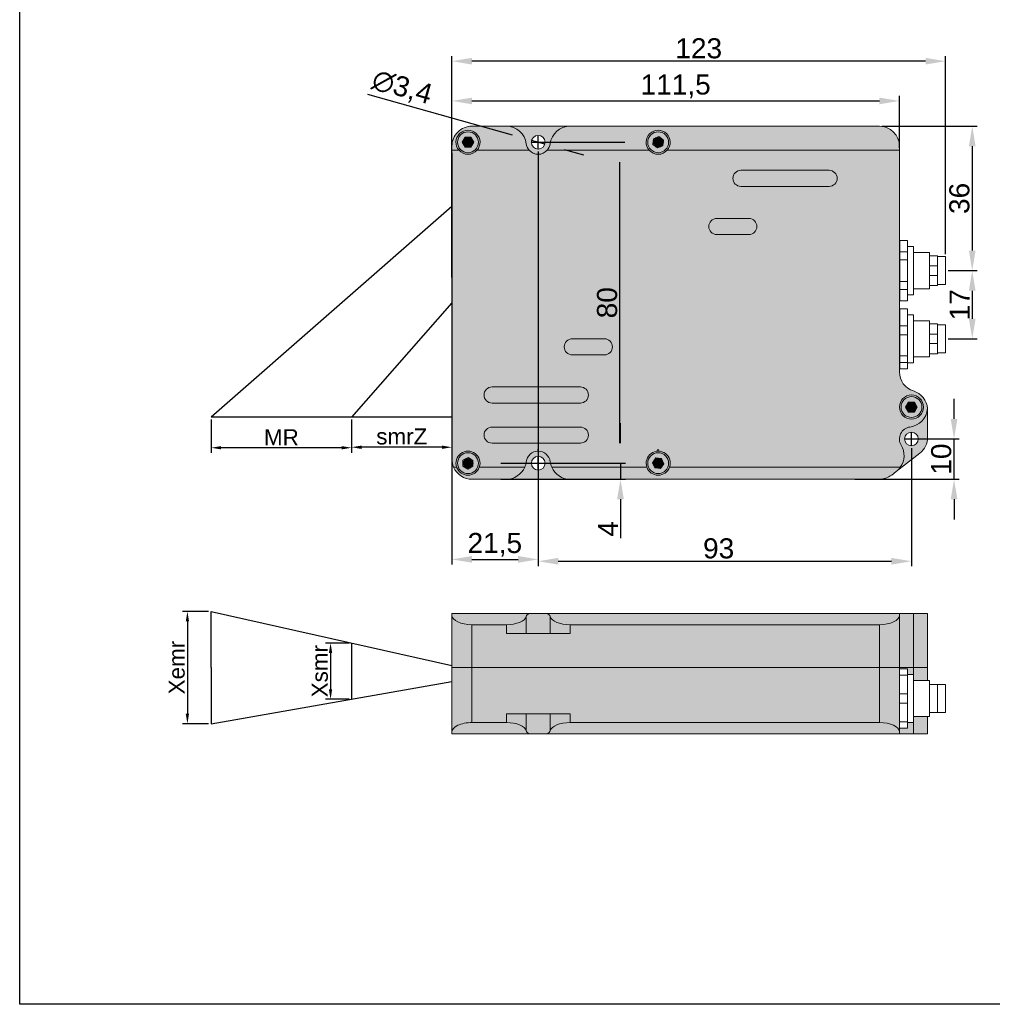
# Model space of a CAD drawing. Header units: millimetres. Extents: x 1690 to 10670, y 1931 to 4673.
# Tile 6 of 48: x 1884 to 2126, y 4285 to 4530. Entities that reach past the tile are written whole.
import ezdxf

# ---------------------------------------------------------------- set-up
doc = ezdxf.new("R2010")
doc.units = ezdxf.units.MM
doc.styles.get("Standard").update_dxf_attribs({"font": 'arial.ttf'})
doc.dimstyles.new('ISO-25', dxfattribs={"dimtxt": 2.5, "dimasz": 2.5, "dimexe": 1.25, "dimexo": 0.625, "dimtad": 1, "dimdec": 0, "dimtxsty": 'Standard', "dimcen": 2.5, "dimadec": 0, "dimazin": 0, "dimtfac": 1, "dimtdec": 0, "dimtmove": 0, "dimatfit": 3, "dimfxl": 0, "dimarcsym": 0})

# ---------------------------------------------------------------- blocks, each defined once
blk = doc.blocks.new('*D82')
at = {"color": 0, "lineweight": -2, "transparency": 16777216}
for p, q in [((1991.76, 4498.41), (1991.76, 4511.33)), ((2103.27, 4498.41), (2103.27, 4511.33)), ((1996.76, 4510.08), (2098.27, 4510.08))]:
    blk.add_line(p, q, dxfattribs=at)
at = {"color": 0, "transparency": 16777216}
for points in [[(1996.76, 4510.92), (1996.76, 4509.25), (1991.76, 4510.08)], [(2098.27, 4510.92), (2098.27, 4509.25), (2103.27, 4510.08)]]:
    blk.add_solid(points, dxfattribs=at)
at = {"layer": 'Defpoints', "color": 0, "transparency": 16777216}
for p in [(2103.27, 4510.08), (1991.76, 4497.79), (2103.27, 4497.79)]:
    blk.add_point(p, dxfattribs=at)
at = {"color": 0, "transparency": 16777216, "insert": (2047.51, 4513.71), "char_height": 5, "attachment_point": 5}
blk.add_mtext('111,5', dxfattribs=at)
blk = doc.blocks.new('*D83')
at = {"color": 0, "lineweight": -2, "transparency": 16777216}
for p, q in [((1991.76, 4497.16), (1991.76, 4394.56)), ((2013.26, 4497.5), (2013.26, 4394.56)), ((1996.76, 4395.81), (2008.26, 4395.81))]:
    blk.add_line(p, q, dxfattribs=at)
at = {"color": 0, "transparency": 16777216}
for points in [[(1996.76, 4396.65), (1996.76, 4394.98), (1991.76, 4395.81)], [(2008.26, 4396.65), (2008.26, 4394.98), (2013.26, 4395.81)]]:
    blk.add_solid(points, dxfattribs=at)
at = {"layer": 'Defpoints', "color": 0, "transparency": 16777216}
for p in [(1991.76, 4497.79), (2013.26, 4498.12), (2013.26, 4395.81)]:
    blk.add_point(p, dxfattribs=at)
at = {"color": 0, "transparency": 16777216, "insert": (2002.45, 4399.44), "char_height": 5, "attachment_point": 5}
blk.add_mtext('21,5', dxfattribs=at)
blk = doc.blocks.new('*D84')
at = {"color": 0, "lineweight": -2, "transparency": 16777216}
for p, q in [((2012.22, 4499.79), (2034.87, 4499.79)), ((2033.62, 4424.79), (2033.62, 4494.79)), ((2012.22, 4419.79), (2034.87, 4419.79))]:
    blk.add_line(p, q, dxfattribs=at)
at = {"color": 0, "transparency": 16777216}
for points in [[(2032.79, 4494.79), (2034.45, 4494.79), (2033.62, 4499.79)], [(2032.79, 4424.79), (2034.45, 4424.79), (2033.62, 4419.79)]]:
    blk.add_solid(points, dxfattribs=at)
at = {"layer": 'Defpoints', "color": 0, "transparency": 16777216}
for p in [(2011.59, 4499.79), (2033.62, 4499.79), (2011.59, 4419.79)]:
    blk.add_point(p, dxfattribs=at)
at = {"color": 0, "transparency": 16777216, "insert": (2030.44, 4459.79), "char_height": 5, "attachment_point": 5, "rotation": 90}
blk.add_mtext('80', dxfattribs=at)
blk = doc.blocks.new('*D85')
at = {"color": 0, "lineweight": -2, "transparency": 16777216}
for p, q in [((2033.76, 4424.79), (2033.76, 4429.79)), ((2003.91, 4419.79), (2035.01, 4419.79)), ((2033.76, 4419.79), (2033.76, 4415.79)), ((2003.91, 4415.79), (2035.01, 4415.79)), ((2033.76, 4410.79), (2033.76, 4401.08))]:
    blk.add_line(p, q, dxfattribs=at)
at = {"color": 0, "transparency": 16777216}
for points in [[(2032.92, 4424.79), (2034.59, 4424.79), (2033.76, 4419.79)], [(2032.92, 4410.79), (2034.59, 4410.79), (2033.76, 4415.79)]]:
    blk.add_solid(points, dxfattribs=at)
at = {"layer": 'Defpoints', "color": 0, "transparency": 16777216}
for p in [(2003.29, 4419.79), (2003.29, 4415.79), (2033.76, 4415.79)]:
    blk.add_point(p, dxfattribs=at)
at = {"color": 0, "transparency": 16777216, "insert": (2030.63, 4403.43), "char_height": 5, "attachment_point": 5, "rotation": 90}
blk.add_mtext('4', dxfattribs=at)
blk = doc.blocks.new('*D86')
at = {"color": 0, "lineweight": -2, "transparency": 16777216}
for p, q in [((2106.27, 4423.51), (2106.27, 4394.1)), ((2013.26, 4417.49), (2013.26, 4394.1)), ((2018.26, 4395.35), (2101.27, 4395.35))]:
    blk.add_line(p, q, dxfattribs=at)
at = {"color": 0, "transparency": 16777216}
for points in [[(2018.26, 4396.18), (2018.26, 4394.51), (2013.26, 4395.35)], [(2101.27, 4396.18), (2101.27, 4394.51), (2106.27, 4395.35)]]:
    blk.add_solid(points, dxfattribs=at)
at = {"layer": 'Defpoints', "color": 0, "transparency": 16777216}
for p in [(2106.27, 4424.13), (2013.26, 4418.12), (2106.27, 4395.35)]:
    blk.add_point(p, dxfattribs=at)
at = {"color": 0, "transparency": 16777216, "insert": (2058.22, 4398.53), "char_height": 5, "attachment_point": 5}
blk.add_mtext('93', dxfattribs=at)
blk = doc.blocks.new('*D87')
at = {"color": 0, "lineweight": -2, "transparency": 16777216}
for p, q in [((2116.88, 4430.83), (2116.88, 4435.83)), ((2107.93, 4425.83), (2118.13, 4425.83)), ((2116.88, 4415.79), (2116.88, 4425.83)), ((2092.17, 4415.79), (2118.13, 4415.79)), ((2116.88, 4410.79), (2116.88, 4405.79))]:
    blk.add_line(p, q, dxfattribs=at)
at = {"color": 0, "transparency": 16777216}
for points in [[(2116.05, 4430.83), (2117.72, 4430.83), (2116.88, 4425.83)], [(2116.05, 4410.79), (2117.72, 4410.79), (2116.88, 4415.79)]]:
    blk.add_solid(points, dxfattribs=at)
at = {"layer": 'Defpoints', "color": 0, "transparency": 16777216}
for p in [(2107.3, 4425.83), (2116.88, 4425.83), (2091.54, 4415.79)]:
    blk.add_point(p, dxfattribs=at)
at = {"color": 0, "transparency": 16777216, "insert": (2113.7, 4420.81), "char_height": 5, "attachment_point": 5, "rotation": 90}
blk.add_mtext('10', dxfattribs=at)
blk = doc.blocks.new('*D88')
at = {"color": 0, "lineweight": -2, "transparency": 16777216}
for p, q in [((1970.69, 4511.79), (2006.81, 4501.61)), ((2014.9, 4499.33), (2011.62, 4500.25)), ((2019.71, 4497.97), (2024.52, 4496.61))]:
    blk.add_line(p, q, dxfattribs=at)
at = {"color": 0, "transparency": 16777216}
for points in [[(2007.04, 4502.41), (2006.59, 4500.81), (2011.62, 4500.25)], [(2019.94, 4498.77), (2019.48, 4497.17), (2014.9, 4499.33)]]:
    blk.add_solid(points, dxfattribs=at)
at = {"layer": 'Defpoints', "color": 0, "transparency": 16777216}
for p in [(2011.62, 4500.25), (2014.9, 4499.33)]:
    blk.add_point(p, dxfattribs=at)
at = {"color": 0, "transparency": 16777216, "insert": (1979.29, 4513.23), "char_height": 5, "attachment_point": 5, "rotation": 344.2536}
blk.add_mtext('∅3,4', dxfattribs=at)
blk = doc.blocks.new('*D89')
at = {"color": 0, "lineweight": -2, "transparency": 16777216}
for p, q in [((1991.76, 4466.11), (1991.76, 4521.24)), ((2114.77, 4471.91), (2114.77, 4521.24)), ((2109.77, 4519.99), (1996.76, 4519.99))]:
    blk.add_line(p, q, dxfattribs=at)
at = {"color": 0, "transparency": 16777216}
for points in [[(1996.76, 4520.82), (1996.76, 4519.16), (1991.76, 4519.99)], [(2109.77, 4520.82), (2109.77, 4519.16), (2114.77, 4519.99)]]:
    blk.add_solid(points, dxfattribs=at)
at = {"layer": 'Defpoints', "color": 0, "transparency": 16777216}
for p in [(1991.76, 4519.99), (2114.77, 4471.29), (1991.76, 4465.48)]:
    blk.add_point(p, dxfattribs=at)
at = {"color": 0, "transparency": 16777216, "insert": (2053.26, 4523.17), "char_height": 5, "attachment_point": 5}
blk.add_mtext('123', dxfattribs=at)
blk = doc.blocks.new('*D90')
at = {"color": 0, "lineweight": -2, "transparency": 16777216}
for p, q in [((2098.89, 4503.79), (2122.66, 4503.79)), ((2121.41, 4498.79), (2121.41, 4472.79)), ((2115.39, 4467.79), (2122.66, 4467.79))]:
    blk.add_line(p, q, dxfattribs=at)
at = {"color": 0, "transparency": 16777216}
for points in [[(2120.58, 4498.79), (2122.24, 4498.79), (2121.41, 4503.79)], [(2120.58, 4472.79), (2122.24, 4472.79), (2121.41, 4467.79)]]:
    blk.add_solid(points, dxfattribs=at)
at = {"layer": 'Defpoints', "color": 0, "transparency": 16777216}
for p in [(2098.27, 4503.79), (2114.77, 4467.79), (2121.41, 4467.79)]:
    blk.add_point(p, dxfattribs=at)
at = {"color": 0, "transparency": 16777216, "insert": (2118.23, 4485.79), "char_height": 5, "attachment_point": 5, "rotation": 90}
blk.add_mtext('36', dxfattribs=at)
blk = doc.blocks.new('*D91')
at = {"color": 0, "lineweight": -2, "transparency": 16777216}
for p, q in [((2115.39, 4467.79), (2122.66, 4467.79)), ((2121.41, 4462.79), (2121.41, 4455.79)), ((2115.39, 4450.79), (2122.66, 4450.79))]:
    blk.add_line(p, q, dxfattribs=at)
at = {"color": 0, "transparency": 16777216}
for points in [[(2120.58, 4462.79), (2122.24, 4462.79), (2121.41, 4467.79)], [(2120.58, 4455.79), (2122.24, 4455.79), (2121.41, 4450.79)]]:
    blk.add_solid(points, dxfattribs=at)
at = {"layer": 'Defpoints', "color": 0, "transparency": 16777216}
for p in [(2114.77, 4467.79), (2114.77, 4450.79), (2121.41, 4450.79)]:
    blk.add_point(p, dxfattribs=at)
at = {"color": 0, "transparency": 16777216, "insert": (2118.28, 4459.29), "char_height": 5, "attachment_point": 5, "rotation": 90}
blk.add_mtext('17', dxfattribs=at)
blk = doc.blocks.new('*D96')
at = {"color": 0, "lineweight": -2, "transparency": 16777216}
for p, q in [((1966.76, 4430.66), (1966.76, 4422.52)), ((1991.76, 4429.76), (1991.76, 4422.52)), ((1989.26, 4423.77), (1969.26, 4423.77))]:
    blk.add_line(p, q, dxfattribs=at)
at = {"color": 0, "transparency": 16777216}
for points in [[(1969.26, 4424.18), (1969.26, 4423.35), (1966.76, 4423.77)], [(1989.26, 4424.18), (1989.26, 4423.35), (1991.76, 4423.77)]]:
    blk.add_solid(points, dxfattribs=at)
at = {"layer": 'Defpoints', "color": 0, "transparency": 16777216}
for p in [(1966.76, 4431.29), (1991.76, 4430.38), (1966.76, 4423.77)]:
    blk.add_point(p, dxfattribs=at)
at = {"color": 0, "transparency": 16777216, "insert": (1979.26, 4426.43), "char_height": 4, "attachment_point": 5}
blk.add_mtext('smrZ', dxfattribs=at)
blk = doc.blocks.new('*D97')
at = {"color": 0, "lineweight": -2, "transparency": 16777216}
for p, q in [((1931.76, 4430.66), (1931.76, 4422.39)), ((1966.76, 4429.76), (1966.76, 4422.39)), ((1964.26, 4423.64), (1934.26, 4423.64))]:
    blk.add_line(p, q, dxfattribs=at)
at = {"color": 0, "transparency": 16777216}
for points in [[(1934.26, 4424.06), (1934.26, 4423.23), (1931.76, 4423.64)], [(1964.26, 4424.06), (1964.26, 4423.23), (1966.76, 4423.64)]]:
    blk.add_solid(points, dxfattribs=at)
at = {"layer": 'Defpoints', "color": 0, "transparency": 16777216}
for p in [(1931.76, 4431.29), (1966.76, 4430.38), (1931.76, 4423.64)]:
    blk.add_point(p, dxfattribs=at)
at = {"color": 0, "transparency": 16777216, "insert": (1949.26, 4426.27), "char_height": 4, "attachment_point": 5}
blk.add_mtext('MR', dxfattribs=at)
blk = doc.blocks.new('*D98')
at = {"color": 0, "lineweight": -2, "transparency": 16777216}
for p, q in [((1966.13, 4374.96), (1960.27, 4374.96)), ((1961.52, 4372.46), (1961.52, 4363.46)), ((1966.13, 4360.96), (1960.27, 4360.96))]:
    blk.add_line(p, q, dxfattribs=at)
at = {"color": 0, "transparency": 16777216}
for points in [[(1961.1, 4372.46), (1961.93, 4372.46), (1961.52, 4374.96)], [(1961.1, 4363.46), (1961.93, 4363.46), (1961.52, 4360.96)]]:
    blk.add_solid(points, dxfattribs=at)
at = {"layer": 'Defpoints', "color": 0, "transparency": 16777216}
for p in [(1966.76, 4374.96), (1961.52, 4360.96), (1966.76, 4360.96)]:
    blk.add_point(p, dxfattribs=at)
at = {"color": 0, "transparency": 16777216, "insert": (1958.86, 4367.96), "char_height": 4, "attachment_point": 5, "rotation": 90}
blk.add_mtext('Xsmr', dxfattribs=at)
blk = doc.blocks.new('*D99')
at = {"color": 0, "lineweight": -2, "transparency": 16777216}
for p, q in [((1931.13, 4382.84), (1924.6, 4382.84)), ((1925.85, 4380.34), (1925.85, 4357.34)), ((1931.13, 4354.84), (1924.6, 4354.84))]:
    blk.add_line(p, q, dxfattribs=at)
at = {"color": 0, "transparency": 16777216}
for points in [[(1925.43, 4380.34), (1926.26, 4380.34), (1925.85, 4382.84)], [(1925.43, 4357.34), (1926.26, 4357.34), (1925.85, 4354.84)]]:
    blk.add_solid(points, dxfattribs=at)
at = {"layer": 'Defpoints', "color": 0, "transparency": 16777216}
for p in [(1931.76, 4382.84), (1925.85, 4354.84), (1931.76, 4354.84)]:
    blk.add_point(p, dxfattribs=at)
at = {"color": 0, "transparency": 16777216, "insert": (1923.19, 4368.84), "char_height": 4, "attachment_point": 5, "rotation": 90}
blk.add_mtext('Xemr', dxfattribs=at)

msp = doc.modelspace()

# ---------------------------------------------------------------- hatches: boundary and pattern name
h = msp.add_hatch(color=254)
h.dxf.hatch_style = 1
h.paths.add_polyline_path([(2005.32, 4503.79), (1996.73, 4503.79, 0.47469), (1991.86, 4497.79), (1993.52, 4497.79, -2.236067), (1998, 4497.79), (2011.02, 4497.79, -0.15226), (2010.28, 4499.41, 0.378241)])
h = msp.add_hatch(color=254)
h.dxf.hatch_style = 1
h.paths.add_polyline_path([(2021.19, 4503.79), (2005.32, 4503.79, -0.378241), (2010.28, 4499.41, 0.15226), (2011.02, 4497.79, 0.447214), (2015.5, 4497.79, 0.15226), (2016.24, 4499.41, -0.377688)])
h.paths.add_polyline_path([(2014.96, 4499.79, -1), (2011.56, 4499.79, -1)], flags=16)
h = msp.add_hatch(color=254)
h.dxf.hatch_style = 1
h.paths.add_polyline_path([(2098.26, 4503.79), (2021.19, 4503.79, 0.377688), (2016.24, 4499.41, -0.15226), (2015.5, 4497.79), (2040.93, 4497.79, -2.236067), (2045.4, 4497.79), (2103.27, 4497.79), (2103.27, 4498.79, 0.414326)])
h = msp.add_hatch(color=254)
h.dxf.hatch_style = 1
h.paths.add_polyline_path([(1993.52, 4497.79, 0.447214), (1998, 4497.79, 2.236068)])
h.paths.add_polyline_path([(1998.36, 4499.79, -1), (1993.16, 4499.79, -1)], flags=16)
h.paths.add_polyline_path([(1996.48, 4501.04), (1997.2, 4499.79), (1996.48, 4498.54), (1995.04, 4498.54), (1994.32, 4499.79), (1995.04, 4501.04)], flags=0)
h.paths.add_polyline_path([(1997.2, 4499.79), (1996.48, 4501.04), (1995.04, 4501.04), (1994.32, 4499.79), (1995.04, 4498.54), (1996.48, 4498.54)], flags=0)
h = msp.add_hatch(color=254)
h.dxf.hatch_style = 1
h.paths.add_polyline_path([(1993.16, 4499.79, 1), (1998.36, 4499.79, 1)])
h.paths.add_polyline_path([(1997.2, 4499.79), (1996.48, 4498.54), (1995.04, 4498.54), (1994.32, 4499.79), (1995.04, 4501.04), (1996.48, 4501.04)], flags=16)
h = msp.add_hatch(color=254)
h.dxf.hatch_style = 1
h.paths.add_polyline_path([(1997.2, 4499.79), (1996.48, 4501.04), (1995.04, 4501.04), (1994.32, 4499.79), (1995.04, 4498.54), (1996.48, 4498.54)])
h = msp.add_hatch(color=254)
h.dxf.hatch_style = 1
h.paths.add_polyline_path([(2040.93, 4497.79, 0.447214), (2045.4, 4497.79, 2.236068)])
h.paths.add_polyline_path([(2045.76, 4499.79, -1), (2040.56, 4499.79, -1)], flags=16)
h.paths.add_polyline_path([(2043.88, 4501.04), (2044.61, 4499.79), (2043.88, 4498.54), (2042.44, 4498.54), (2041.72, 4499.79), (2042.44, 4501.04)], flags=0)
h.paths.add_polyline_path([(2044.61, 4499.79), (2043.88, 4501.04), (2042.44, 4501.04), (2041.72, 4499.79), (2042.44, 4498.54), (2043.88, 4498.54)], flags=0)
h = msp.add_hatch(color=254)
h.dxf.hatch_style = 1
h.paths.add_polyline_path([(2040.56, 4499.79, 1), (2045.76, 4499.79, 1)])
h.paths.add_polyline_path([(2044.61, 4499.79), (2043.88, 4498.54), (2042.44, 4498.54), (2041.72, 4499.79), (2042.44, 4501.04), (2043.88, 4501.04)], flags=16)
h = msp.add_hatch(color=254)
h.dxf.hatch_style = 1
h.paths.add_polyline_path([(2044.61, 4499.79), (2043.88, 4501.04), (2042.44, 4501.04), (2041.72, 4499.79), (2042.44, 4498.54), (2043.88, 4498.54)])
h = msp.add_hatch(color=254)
h.dxf.hatch_style = 1
h.paths.add_polyline_path([(2103.27, 4497.79), (2045.4, 4497.79, -0.447214), (2040.93, 4497.79), (2015.5, 4497.79, -0.447214), (2011.02, 4497.79), (1998, 4497.79, -0.447214), (1993.52, 4497.79), (1991.76, 4497.79), (1991.76, 4489.4), (2062.32, 4489.4, -0.661685), (2063.76, 4492.79), (2063.76, 4492.79), (2085.76, 4492.79, -0.661685), (2087.2, 4489.4), (2103.27, 4489.4)])
h.paths.add_polyline_path([(2103.27, 4489.4), (2087.2, 4489.4, -0.203365), (2085.77, 4488.79), (2063.77, 4488.79, -0.20383), (2062.32, 4489.4), (1991.76, 4489.4), (1991.76, 4431.67), (2103.27, 4431.67), (2103.27, 4442.56), (2103.27, 4443.31), (2103.27, 4443.31), (2103.27, 4458.26)])
h.paths.add_polyline_path([(2057.76, 4480.79), (2065.76, 4480.79, -1.000359), (2065.76, 4476.79), (2057.76, 4476.79, -0.999641)], flags=16)
h.paths.add_polyline_path([(2029.76, 4446.79), (2021.76, 4446.79, -1.000328), (2021.76, 4450.79), (2021.76, 4450.79), (2029.76, 4450.79, -0.999672)], flags=16)
h.paths.add_polyline_path([(2023.76, 4434.79), (2023.76, 4434.79), (2001.76, 4434.79, -1), (2001.76, 4438.79), (2023.76, 4438.79, -1)], flags=16)
h = msp.add_hatch(color=254)
h.dxf.hatch_style = 1
h.paths.add_polyline_path([(2016.62, 4418.79, -0.07167), (2016.24, 4420.16, 0.881917), (2010.28, 4420.16, -0.07167), (2009.91, 4418.79, -0.298203), (2005.32, 4415.79), (2021.2, 4415.79, -0.29823)])
h.paths.add_polyline_path([(2011.56, 4419.79, -1), (2014.96, 4419.79, -1)], flags=16)
h.paths.add_polyline_path([(2001.76, 4428.79, 0.999781), (2001.76, 4424.79), (2023.76, 4424.79, 1.000219), (2023.76, 4428.79)])
h.paths.add_polyline_path([(2023.76, 4438.79), (2001.76, 4438.79, 1), (2001.76, 4434.79), (2023.76, 4434.79, 1)])
h.paths.add_polyline_path([(2029.76, 4450.79), (2021.76, 4450.79, 1.000328), (2021.76, 4446.79), (2029.76, 4446.79, 0.999672)])
h.paths.add_polyline_path([(2057.76, 4480.79, 0.999641), (2057.76, 4476.79), (2065.76, 4476.79, 1.000359), (2065.76, 4480.79)])
h.paths.add_polyline_path([(2085.76, 4492.79), (2063.76, 4492.79, 1.000446), (2063.77, 4488.79), (2085.77, 4488.79, 0.999554)])
h = msp.add_hatch(color=254)
h.dxf.hatch_style = 1
h.paths.add_polyline_path([(2110.25, 4433.39, 0.306823), (2106.77, 4437.79, -0.327538), (2103.27, 4442.56), (2103.27, 4433.79, -1), (2109.27, 4433.79, -1), (2103.27, 4433.79), (2103.27, 4425.83, -0.377964), (2105.89, 4428.81, 0.356603)])
h.paths.add_polyline_path([(2103.27, 4424.89), (2103.27, 4418.79), (2103.5, 4418.79, 0.340602)])
h = msp.add_hatch(color=254)
h.dxf.hatch_style = 1
h.paths.add_polyline_path([(2104.03, 4431.79, 0.447214), (2108.5, 4431.79, 2.236068)])
h.paths.add_polyline_path([(2108.87, 4433.79, -1), (2103.67, 4433.79, -1)], flags=16)
h.paths.add_polyline_path([(2106.99, 4435.04), (2107.71, 4433.79), (2106.99, 4432.54), (2105.54, 4432.54), (2104.82, 4433.79), (2105.54, 4435.04)], flags=0)
h.paths.add_polyline_path([(2107.71, 4433.79), (2106.99, 4435.04), (2105.54, 4435.04), (2104.82, 4433.79), (2105.54, 4432.54), (2106.99, 4432.54)], flags=0)
h = msp.add_hatch(color=254)
h.dxf.hatch_style = 1
h.paths.add_polyline_path([(2103.67, 4433.79, 1), (2108.87, 4433.79, 1)])
h.paths.add_polyline_path([(2107.71, 4433.79), (2106.99, 4432.54), (2105.54, 4432.54), (2104.82, 4433.79), (2105.54, 4435.04), (2106.99, 4435.04)], flags=16)
h = msp.add_hatch(color=254)
h.dxf.hatch_style = 1
h.paths.add_polyline_path([(2107.71, 4433.79), (2106.99, 4435.04), (2105.54, 4435.04), (2104.82, 4433.79), (2105.54, 4432.54), (2106.99, 4432.54)])
h = msp.add_hatch(color=254)
h.dxf.hatch_style = 1
h.paths.add_polyline_path([(2110.27, 4426.24), (2110.27, 4433.02, 0.018626), (2110.25, 4433.39, -0.356603), (2105.89, 4428.81, 0.543094), (2103.7, 4424.28, -0.299353), (2103.5, 4418.79, -0.072892), (2102.49, 4417.74), (2108.34, 4422.29, 0.231476)])
h.paths.add_polyline_path([(2104.57, 4425.83, -1), (2107.97, 4425.83, -1)], flags=16)
h = msp.add_hatch(color=254)
h.dxf.hatch_style = 1
h.paths.add_polyline_path([(2103.27, 4431.67), (1991.76, 4431.67), (1991.76, 4423.25), (2103.27, 4423.25)])
h.paths.add_polyline_path([(2023.76, 4424.79), (2023.76, 4424.79), (2001.76, 4424.79, -0.999781), (2001.76, 4428.79), (2023.76, 4428.79, -1.000219)], flags=16)
h = msp.add_hatch(color=254)
h.dxf.hatch_style = 1
h.paths.add_polyline_path([(2103.27, 4423.25), (2043.16, 4423.25), (2043.16, 4422.79, -0.517638), (2045.99, 4418.79), (2103.27, 4418.79)])
h.paths.add_polyline_path([(2043.16, 4422.79), (2043.16, 4423.25), (2013.26, 4423.25), (2013.26, 4422.79, -0.377964), (2016.24, 4420.16, 0.07167), (2016.62, 4418.79), (2040.33, 4418.79, -0.517638)])
h.paths.add_polyline_path([(2013.26, 4422.79), (2013.26, 4423.25), (1991.76, 4423.25), (1991.76, 4420.79, 0.103244), (1992.18, 4418.79), (1992.93, 4418.79, -1.414214), (1998.59, 4418.79), (2009.91, 4418.79, 0.07167), (2010.28, 4420.16, -0.377964)])
h = msp.add_hatch(color=254)
h.dxf.hatch_style = 1
h.paths.add_polyline_path([(1993.52, 4417.79, 0.447214), (1998, 4417.79, 2.236068)])
h.paths.add_polyline_path([(1998.36, 4419.79, -1), (1993.16, 4419.79, -1)], flags=16)
h.paths.add_polyline_path([(1996.48, 4421.04), (1997.2, 4419.79), (1996.48, 4418.54), (1995.04, 4418.54), (1994.32, 4419.79), (1995.04, 4421.04)], flags=0)
h.paths.add_polyline_path([(1997.2, 4419.79), (1996.48, 4421.04), (1995.04, 4421.04), (1994.32, 4419.79), (1995.04, 4418.54), (1996.48, 4418.54)], flags=0)
h = msp.add_hatch(color=254)
h.dxf.hatch_style = 1
h.paths.add_polyline_path([(2040.93, 4417.79, 0.447214), (2045.4, 4417.79, 2.236068)])
h.paths.add_polyline_path([(2045.76, 4419.79, -1), (2040.56, 4419.79, -1)], flags=16)
h.paths.add_polyline_path([(2043.88, 4421.04), (2044.61, 4419.79), (2043.88, 4418.54), (2042.44, 4418.54), (2041.72, 4419.79), (2042.44, 4421.04)], flags=0)
h.paths.add_polyline_path([(2044.61, 4419.79), (2043.88, 4421.04), (2042.44, 4421.04), (2041.72, 4419.79), (2042.44, 4418.54), (2043.88, 4418.54)], flags=0)
h = msp.add_hatch(color=254)
h.dxf.hatch_style = 1
h.paths.add_polyline_path([(1993.16, 4419.79, 1), (1998.36, 4419.79, 1)])
h.paths.add_polyline_path([(1997.2, 4419.79), (1996.48, 4418.54), (1995.04, 4418.54), (1994.32, 4419.79), (1995.04, 4421.04), (1996.48, 4421.04)], flags=16)
h = msp.add_hatch(color=254)
h.dxf.hatch_style = 1
h.paths.add_polyline_path([(1997.2, 4419.79), (1996.48, 4421.04), (1995.04, 4421.04), (1994.32, 4419.79), (1995.04, 4418.54), (1996.48, 4418.54)])
h = msp.add_hatch(color=254)
h.dxf.hatch_style = 1
h.paths.add_polyline_path([(2040.56, 4419.79, 1), (2045.76, 4419.79, 1)])
h.paths.add_polyline_path([(2044.61, 4419.79), (2043.88, 4418.54), (2042.44, 4418.54), (2041.72, 4419.79), (2042.44, 4421.04), (2043.88, 4421.04)], flags=16)
h = msp.add_hatch(color=254)
h.dxf.hatch_style = 1
h.paths.add_polyline_path([(2044.61, 4419.79), (2043.88, 4421.04), (2042.44, 4421.04), (2041.72, 4419.79), (2042.44, 4418.54), (2043.88, 4418.54)])
h = msp.add_hatch(color=254)
h.dxf.hatch_style = 1
h.paths.add_polyline_path([(2009.91, 4418.79), (1998.59, 4418.79, -0.707107), (1992.93, 4418.79), (1992.18, 4418.79, 0.29823), (1996.76, 4415.79), (2005.32, 4415.79, 0.298203)])
h = msp.add_hatch(color=254)
h.dxf.hatch_style = 1
h.paths.add_polyline_path([(2102.49, 4417.74), (2102.49, 4417.74, 0.072892), (2103.5, 4418.79), (2045.99, 4418.79, -0.707107), (2040.33, 4418.79), (2016.62, 4418.79, 0.29823), (2021.2, 4415.79), (2098.27, 4415.79, 0.166787), (2101.34, 4416.84)])
h = msp.add_hatch(color=254)
h.dxf.hatch_style = 1
h.paths.add_polyline_path([(2110.27, 4382.34), (1991.76, 4382.34), (1991.76, 4352.34), (2110.25, 4352.34), (2110.25, 4356.64), (2106.77, 4356.64), (2106.77, 4355.14), (2105.27, 4355.14), (2105.27, 4353.71), (2103.27, 4353.71), (2103.27, 4368.57), (2105.27, 4368.57), (2105.27, 4367.14), (2106.77, 4367.14), (2106.77, 4365.64), (2110.27, 4365.64)])

# ---------------------------------------------------------------- linework, layer by layer
at = {"color": 7, "linetype": 'Continuous', "lineweight": 15}
for p, q in [((1996.76, 4503.79), (2005.32, 4503.79)), ((2021.2, 4503.79), (2005.32, 4503.79)), ((2021.2, 4503.79), (2098.27, 4503.79)), ((1995.04, 4501.04), (1994.32, 4499.79)), ((1996.48, 4501.04), (1995.04, 4501.04)), ((1997.2, 4499.79), (1996.48, 4501.04)), ((2043.35, 4501.22), (2042.02, 4500.67)), ((2044.5, 4500.34), (2043.35, 4501.22)), ((1991.76, 4497.79), (1991.76, 4498.79)), ((1994.32, 4499.79), (1995.04, 4498.54)), ((1995.04, 4498.54), (1996.48, 4498.54)), ((1996.48, 4498.54), (1997.2, 4499.79)), ((2042.02, 4500.67), (2041.83, 4499.24)), ((2041.83, 4499.24), (2042.97, 4498.36)), ((2042.97, 4498.36), (2044.31, 4498.91)), ((2044.31, 4498.91), (2044.5, 4500.34)), ((2103.27, 4498.79), (2103.27, 4497.79)), ((1993.52, 4497.79), (1991.76, 4497.79)), ((1991.76, 4497.79), (1991.76, 4420.79)), ((2011.02, 4497.79), (1998, 4497.79)), ((2040.93, 4497.79), (2015.5, 4497.79)), ((2103.27, 4497.79), (2045.4, 4497.79)), ((2103.27, 4442.56), (2103.27, 4497.79)), ((2085.76, 4492.79), (2063.76, 4492.79)), ((2063.76, 4488.79), (2085.76, 4488.79)), ((2065.76, 4480.79), (2057.76, 4480.79)), ((2057.76, 4476.79), (2065.76, 4476.79)), ((2105.27, 4475.29), (2103.27, 4475.29)), ((2105.27, 4475.2), (2105.27, 4475.29)), ((2105.27, 4472.5), (2105.27, 4475.2)), ((2103.27, 4472.5), (2105.27, 4472.5)), ((2106.77, 4473.79), (2105.27, 4473.79)), ((2105.27, 4470.48), (2105.27, 4472.5)), ((2106.77, 4473.79), (2106.77, 4461.79)), ((2110.77, 4472.29), (2106.77, 4472.29)), ((2110.77, 4472.29), (2110.77, 4463.29)), ((2103.27, 4470.48), (2105.27, 4470.48)), ((2105.27, 4465.1), (2105.27, 4470.48)), ((2112.77, 4471.49), (2110.77, 4471.49)), ((2112.77, 4471.49), (2112.77, 4468.99)), ((2114.77, 4471.29), (2112.77, 4471.29)), ((2114.77, 4471.29), (2114.77, 4464.29)), ((2112.77, 4468.99), (2110.77, 4468.99)), ((2112.77, 4466.59), (2110.77, 4466.59)), ((2112.77, 4468.99), (2112.77, 4467.79)), ((2112.77, 4467.79), (2112.77, 4466.59)), ((2112.77, 4466.59), (2112.77, 4464.09)), ((2103.27, 4465.1), (2105.27, 4465.1)), ((2105.27, 4463.07), (2105.27, 4465.1)), ((2112.77, 4464.29), (2114.77, 4464.29)), ((2103.27, 4463.07), (2105.27, 4463.07)), ((2105.27, 4460.38), (2105.27, 4463.07)), ((2105.27, 4461.79), (2106.77, 4461.79)), ((2106.77, 4463.29), (2110.77, 4463.29)), ((2110.77, 4464.09), (2112.77, 4464.09)), ((2103.27, 4460.29), (2105.27, 4460.29)), ((2105.27, 4460.29), (2105.27, 4460.38)), ((2103.27, 4458.26), (2105.27, 4458.26)), ((2105.27, 4457.72), (2105.27, 4458.26)), ((2105.27, 4454.02), (2105.27, 4457.72)), ((2106.77, 4456.79), (2105.27, 4456.79)), ((2106.77, 4456.79), (2106.77, 4444.79)), ((2110.77, 4455.29), (2106.77, 4455.29)), ((2110.77, 4455.29), (2110.77, 4446.29)), ((2112.77, 4454.49), (2110.77, 4454.49)), ((2112.77, 4454.49), (2112.77, 4451.99)), ((2103.27, 4454.02), (2105.27, 4454.02)), ((2105.27, 4451.78), (2105.27, 4454.02)), ((2112.77, 4451.99), (2110.77, 4451.99)), ((2114.77, 4454.29), (2112.77, 4454.29)), ((2112.77, 4451.99), (2112.77, 4450.79)), ((2114.77, 4454.29), (2114.77, 4447.29)), ((2029.76, 4450.79), (2021.76, 4450.79)), ((2103.27, 4451.78), (2105.27, 4451.78)), ((2105.27, 4446.54), (2105.27, 4451.78)), ((2112.77, 4449.59), (2110.77, 4449.59)), ((2112.77, 4450.79), (2112.77, 4449.59)), ((2112.77, 4449.59), (2112.77, 4447.09)), ((2110.77, 4447.09), (2112.77, 4447.09)), ((2112.77, 4447.29), (2114.77, 4447.29)), ((2021.76, 4446.79), (2029.76, 4446.79)), ((2103.27, 4446.54), (2105.27, 4446.54)), ((2103.27, 4444.85), (2105.27, 4444.85)), ((2105.27, 4444.85), (2105.27, 4446.54)), ((2105.27, 4443.31), (2105.27, 4444.85)), ((2105.27, 4444.79), (2106.77, 4444.79)), ((2106.77, 4446.29), (2110.77, 4446.29)), ((2103.27, 4443.31), (2105.27, 4443.31)), ((2023.76, 4438.79), (2001.76, 4438.79)), ((2001.76, 4434.79), (2023.76, 4434.79)), ((2105.54, 4435.04), (2104.82, 4433.79)), ((2106.99, 4435.04), (2105.54, 4435.04)), ((2107.71, 4433.79), (2106.99, 4435.04)), ((2104.82, 4433.79), (2105.54, 4432.54)), ((2105.54, 4432.54), (2106.99, 4432.54)), ((2106.99, 4432.54), (2107.71, 4433.79)), ((2110.27, 4426.23), (2110.27, 4433.02)), ((2023.76, 4428.79), (2001.76, 4428.79)), ((2001.76, 4424.79), (2023.76, 4424.79)), ((1995.77, 4421.23), (1994.51, 4420.51)), ((1994.51, 4420.51), (1994.51, 4419.07)), ((1997.01, 4420.5), (1995.77, 4421.23)), ((1997.01, 4419.06), (1997.01, 4420.5)), ((2042.56, 4421.1), (2041.73, 4419.92)), ((2044, 4420.96), (2042.56, 4421.1)), ((2044.6, 4419.65), (2044, 4420.96)), ((2102.49, 4417.74), (2108.34, 4422.28)), ((1992.18, 4418.79), (1992.93, 4418.79)), ((1994.51, 4419.07), (1995.75, 4418.34)), ((1995.75, 4418.34), (1997.01, 4419.06)), ((1998.59, 4418.79), (2009.91, 4418.79)), ((2016.62, 4418.79), (2040.33, 4418.79)), ((2041.73, 4419.92), (2042.33, 4418.61)), ((2042.33, 4418.61), (2043.77, 4418.47)), ((2043.77, 4418.47), (2044.6, 4419.65)), ((2045.99, 4418.79), (2103.5, 4418.79)), ((2102.49, 4417.74), (2101.34, 4416.84)), ((2005.32, 4415.79), (1996.76, 4415.79)), ((2005.32, 4415.79), (2021.2, 4415.79)), ((2098.27, 4415.79), (2021.2, 4415.79)), ((1991.76, 4381.87), (1991.76, 4382.34)), ((1991.76, 4382.34), (2011.02, 4382.34)), ((1991.76, 4368.84), (1991.76, 4381.87)), ((2010.28, 4377.34), (2010.28, 4381.58)), ((2015.5, 4382.34), (2011.02, 4382.34)), ((2015.5, 4382.34), (2049.06, 4382.34)), ((2016.24, 4377.34), (2016.24, 4381.58)), ((2049.06, 4382.34), (2095.07, 4382.34)), ((2095.07, 4382.34), (2103.27, 4382.34)), ((2103.27, 4382.34), (2103.27, 4381.87)), ((2103.27, 4382.34), (2106.77, 4382.34)), ((2103.27, 4381.87), (2103.27, 4368.84)), ((2106.77, 4382.34), (2106.77, 4368.84)), ((2106.77, 4382.34), (2110.25, 4382.34)), ((2110.25, 4382.34), (2110.25, 4377.34)), ((2005.32, 4379.54), (1996.76, 4379.54)), ((1996.76, 4379.54), (1996.76, 4369.34)), ((2005.32, 4377.34), (2005.32, 4379.54)), ((2098.27, 4379.54), (2021.2, 4379.54)), ((2021.2, 4377.34), (2021.2, 4379.54)), ((2098.27, 4368.84), (2098.27, 4379.54)), ((2005.32, 4377.34), (2021.2, 4377.34)), ((2110.25, 4377.34), (2110.27, 4377.34)), ((2110.27, 4377.34), (2110.27, 4368.84)), ((1991.76, 4352.81), (1991.76, 4368.84)), ((1991.76, 4368.84), (1996.76, 4368.84)), ((1996.76, 4369.34), (1996.76, 4368.84)), ((1996.76, 4368.84), (1996.76, 4355.14)), ((2098.27, 4368.84), (1996.76, 4368.84)), ((2098.27, 4368.84), (2002.76, 4368.84)), ((2098.27, 4355.14), (2098.27, 4368.84)), ((2098.27, 4368.84), (2103.27, 4368.84)), ((2103.27, 4368.84), (2103.27, 4352.81)), ((2103.27, 4368.84), (2106.77, 4368.84)), ((2103.27, 4368.57), (2105.27, 4368.57)), ((2105.27, 4368.14), (2105.27, 4368.57)), ((2106.77, 4368.84), (2110.27, 4368.84)), ((2110.27, 4365.64), (2110.27, 4368.84)), ((2103.27, 4366.97), (2105.27, 4366.97)), ((2105.27, 4366.97), (2105.27, 4368.14)), ((2106.77, 4367.14), (2105.27, 4367.14)), ((2105.27, 4362.31), (2105.27, 4366.97)), ((2106.77, 4367.14), (2106.77, 4361.14)), ((2110.77, 4365.64), (2106.77, 4365.64)), ((2110.77, 4365.64), (2110.77, 4361.14)), ((2112.77, 4364.64), (2110.77, 4364.64)), ((2114.77, 4364.64), (2112.77, 4364.64)), ((2112.77, 4364.64), (2112.77, 4357.64)), ((2114.77, 4364.64), (2114.77, 4361.14)), ((2103.27, 4362.31), (2105.27, 4362.31)), ((2105.27, 4359.97), (2105.27, 4362.31)), ((2106.77, 4361.14), (2106.77, 4355.14)), ((2110.77, 4361.14), (2110.77, 4356.64)), ((2114.77, 4361.14), (2114.77, 4357.64)), ((2103.27, 4359.97), (2105.27, 4359.97)), ((2105.27, 4355.31), (2105.27, 4359.97)), ((2021.2, 4357.34), (2005.32, 4357.34)), ((2005.32, 4357.34), (2005.32, 4355.14)), ((2010.28, 4357.34), (2010.28, 4353.1)), ((2016.24, 4357.34), (2016.24, 4353.1)), ((2021.2, 4357.34), (2021.2, 4355.14)), ((2106.77, 4356.64), (2110.77, 4356.64)), ((2110.25, 4356.64), (2110.25, 4352.34)), ((2112.77, 4357.64), (2110.77, 4357.64)), ((2112.77, 4357.64), (2114.77, 4357.64)), ((1996.76, 4355.14), (2005.32, 4355.14)), ((2021.2, 4355.14), (2098.27, 4355.14)), ((2103.27, 4355.31), (2105.27, 4355.31)), ((2103.27, 4353.71), (2105.27, 4353.71)), ((2105.27, 4354.14), (2105.27, 4355.31)), ((2105.27, 4355.14), (2106.77, 4355.14)), ((2105.27, 4353.71), (2105.27, 4354.14)), ((1991.76, 4352.34), (1991.76, 4352.81)), ((1993.52, 4352.34), (1991.76, 4352.34)), ((1993.52, 4352.34), (1998, 4352.34)), ((2011.02, 4352.34), (1998, 4352.34)), ((2011.02, 4352.34), (2015.5, 4352.34)), ((2040.93, 4352.34), (2015.5, 4352.34)), ((2040.93, 4352.34), (2045.4, 4352.34)), ((2103.27, 4352.34), (2045.4, 4352.34)), ((2103.27, 4352.81), (2103.27, 4352.34)), ((2103.27, 4352.34), (2106.77, 4352.34)), ((2106.77, 4352.34), (2110.25, 4352.34))]:
    msp.add_line(p, q, dxfattribs=at)
for p, q in [((2013.26, 4498.12), (2013.26, 4501.46)), ((2011.59, 4499.79), (2014.93, 4499.79)), ((2103.27, 4475.29), (2103.27, 4460.29)), ((2103.27, 4458.26), (2103.27, 4443.31)), ((2106.27, 4424.16), (2106.27, 4427.5)), ((2104.6, 4425.83), (2107.93, 4425.83)), ((2013.26, 4422.79), (2013.26, 4423.25)), ((2043.16, 4422.79), (2043.16, 4423.25)), ((2013.26, 4418.12), (2013.26, 4421.45)), ((2011.59, 4419.79), (2014.93, 4419.79))]:
    msp.add_line(p, q)
at = {"color": 1}
for p, q in [((1991.76, 4483.79), (1931.76, 4431.29)), ((1991.76, 4459.79), (1966.76, 4431.29)), ((1966.76, 4431.29), (1931.76, 4431.29)), ((1991.76, 4431.29), (1966.76, 4431.29)), ((1931.76, 4368.84), (1931.76, 4382.84)), ((1931.76, 4382.84), (1991.76, 4369.34)), ((1966.76, 4374.96), (1966.76, 4360.96)), ((1931.76, 4368.84), (1931.76, 4354.84)), ((1931.76, 4354.84), (1991.76, 4365.34))]:
    msp.add_line(p, q, dxfattribs=at)
at = {"color": 8, "linetype": 'Continuous', "lineweight": 15}
for p, q in [((2106.77, 4367.14), (2106.77, 4368.84)), ((2106.77, 4352.34), (2106.77, 4355.14))]:
    msp.add_line(p, q, dxfattribs=at)
at = {"color": 1}
msp.add_lwpolyline([(1884.06, 4557.56), (2258.93, 4557.56), (2258.93, 4284.92), (1884.06, 4284.92)], close=True, dxfattribs=at)
at = {"color": 7, "linetype": 'Continuous', "lineweight": 15}
for centre, radius in [((1995.76, 4499.79), 2.6), ((2013.26, 4499.79), 1.7), ((2043.16, 4499.79), 2.6), ((2106.27, 4433.79), 3), ((2106.27, 4433.79), 2.6), ((2106.27, 4425.83), 1.7), ((1995.76, 4419.79), 2.6), ((2013.26, 4419.79), 1.7), ((2043.16, 4419.79), 2.6)]:
    msp.add_circle(centre, radius, dxfattribs=at)
for centre, radius, start, end in [((1996.74, 4498.81), 4.98, 89.8055, 180.1944), ((2005.32, 4498.79), 5, 7.1808, 90), ((2021.2, 4498.79), 5, 90, 172.8192), ((2098.27, 4498.79), 5, 0, 90), ((1995.76, 4499.79), 3, 318.1897, 221.8103), ((2043.16, 4499.79), 3, 318.1897, 221.8103), ((2013.26, 4499.79), 3, 187.1808, 221.8103), ((2013.26, 4499.79), 3, 318.1897, 352.8192), ((1995.76, 4499.79), 3, 221.8103, 318.1897), ((2013.26, 4499.79), 3, 221.8103, 318.1897), ((2043.16, 4499.79), 3, 221.8103, 318.1897), ((2063.76, 4490.79), 2, 90, 270), ((2085.76, 4490.79), 2, 270, 90), ((2057.76, 4478.79), 2, 90, 270), ((2065.76, 4478.79), 2, 270, 90), ((2021.76, 4448.79), 2, 90, 270), ((2029.76, 4448.79), 2, 270, 90), ((2108.27, 4442.56), 5, 180, 252.5424), ((2001.76, 4436.79), 2, 90, 270), ((2023.76, 4436.79), 2, 270, 90), ((2105.27, 4433.02), 5, 4.3136, 72.5424), ((2105.27, 4433.77), 5, 277.1808, 355.6864), ((2105.27, 4433.02), 5, 0, 4.3136), ((2001.76, 4426.79), 2, 90, 270), ((2023.76, 4426.79), 2, 270, 90), ((2106.27, 4425.83), 3, 97.1808, 211.2052), ((2105.27, 4426.23), 5, 307.8789, 0), ((1995.76, 4419.79), 3, 340.5288, 199.4712), ((2013.26, 4419.79), 3, 7.1808, 172.8192), ((2043.16, 4419.79), 3, 340.5288, 199.4712), ((2099.42, 4421.69), 5, 324.5442, 31.2052), ((1996.76, 4420.79), 5, 180, 203.5782), ((2005.32, 4420.79), 5, 336.4218, 352.8192), ((2021.2, 4420.79), 5, 187.1808, 203.5782), ((1996.76, 4420.79), 5, 203.5782, 270), ((1995.76, 4419.79), 3, 199.4712, 340.5288), ((2005.32, 4420.79), 5, 270, 336.4218), ((2021.2, 4420.79), 5, 203.5782, 270), ((2043.16, 4419.79), 3, 199.4712, 340.5288), ((2099.43, 4421.68), 4.99, 307.8679, 324.5551), ((2098.27, 4420.79), 5, 270, 307.8789)]:
    msp.add_arc(centre, radius, start, end, dxfattribs=at)
for centre, major_axis, start_param, end_param in [((1996.76, 4381.87), (5, 0), 3.141593, 4.712389), ((2005.32, 4381.87), (5, 0), 4.712389, 6.157857), ((2013.26, 4381.41), (3, 0), 2.411865, 3.016265), ((2013.26, 4381.41), (3, 0), 0.125328, 0.729728), ((2021.2, 4381.87), (5, 0), 3.26692, 4.712389), ((2098.27, 4381.87), (5, 0), 4.712389, 6.283185), ((1996.76, 4352.81), (5, 0), 1.570796, 3.141593), ((2005.32, 4352.81), (5, 0), 0.125328, 1.570796), ((2021.2, 4352.81), (5, 0), 1.570796, 3.016265), ((2098.27, 4352.81), (5, 0), 0, 1.570796), ((2013.26, 4353.27), (3, 0), 3.26692, 3.87132), ((2013.26, 4353.27), (3, 0), 5.553458, 6.157857)]:
    msp.add_ellipse(centre, major_axis=major_axis, ratio=0.466308, start_param=start_param, end_param=end_param, dxfattribs=at)

# ---------------------------------------------------------------- dimensions: what is measured, and where the dimension line sits
for base, p1, p2, override, picture, middle in [((1991.76, 4519.99), (2114.77, 4471.29), (1991.76, 4465.48), {"dimtxt": 5, "dimasz": 5}, '*D89', (2053.26, 4519.99)), ((2013.26, 4395.81), (1991.76, 4497.79), (2013.26, 4498.12), {"dimtxt": 5, "dimasz": 5, "dimdec": 1}, '*D83', (2002.45, 4395.81)), ((2106.27, 4395.35), (2013.26, 4418.12), (2106.27, 4424.13), {"dimtxt": 5, "dimasz": 5}, '*D86', (2058.22, 4395.35))]:
    dim = msp.add_linear_dim(base=base, p1=p1, p2=p2, dimstyle='ISO-25', override=override)
    dim.commit()
    dim.dimension.update_dxf_attribs({"geometry": picture, "text_midpoint": middle, "dimtype": 160})
dim = msp.add_diameter_dim_2p(p1=(2014.9, 4499.33), p2=(2011.62, 4500.25), dimstyle='ISO-25', override={"dimtxt": 5, "dimasz": 5, "dimdec": 1})
dim.commit()
dim.dimension.update_dxf_attribs({"geometry": '*D88', "text_midpoint": (1978.28, 4509.65), "dimtype": 163})
dim = msp.add_linear_dim(base=(2103.27, 4510.08), p1=(1991.76, 4497.79), p2=(2103.27, 4497.79), dimstyle='ISO-25', override={"dimtxt": 5, "dimasz": 5, "dimdec": 1})
dim.commit()
dim.dimension.update_dxf_attribs({"geometry": '*D82', "text_midpoint": (2047.51, 4513.71)})
for base, p1, p2, override, picture, middle in [((2121.41, 4467.79), (2098.27, 4503.79), (2114.77, 4467.79), {"dimtxt": 5, "dimasz": 5}, '*D90', (2118.23, 4485.79)), ((2121.41, 4450.79), (2114.77, 4467.79), (2114.77, 4450.79), {"dimtxt": 5, "dimasz": 5}, '*D91', (2118.28, 4459.29)), ((2116.88, 4425.83), (2091.54, 4415.79), (2107.3, 4425.83), {"dimtxt": 5, "dimasz": 5, "dimdec": 0}, '*D87', (2113.7, 4420.81))]:
    dim = msp.add_linear_dim(base=base, p1=p1, p2=p2, angle=90, dimstyle='ISO-25', override=override)
    dim.commit()
    dim.dimension.update_dxf_attribs({"geometry": picture, "text_midpoint": middle})
for base, p1, p2, picture, middle in [((2033.62, 4499.79), (2011.59, 4419.79), (2011.59, 4499.79), '*D84', (2033.62, 4459.79)), ((2033.76, 4415.79), (2003.29, 4419.79), (2003.29, 4415.79), '*D85', (2033.76, 4403.43))]:
    dim = msp.add_linear_dim(base=base, p1=p1, p2=p2, angle=90, dimstyle='ISO-25', override={"dimtxt": 5, "dimasz": 5})
    dim.commit()
    dim.dimension.update_dxf_attribs({"geometry": picture, "text_midpoint": middle, "dimtype": 160})
at = {"color": 1}
dim = msp.add_linear_dim(base=(1931.76, 4423.64), p1=(1966.76, 4430.38), p2=(1931.76, 4431.29), text='MR', dimstyle='ISO-25', override={"dimtxt": 4}, dxfattribs=at)
dim.commit()
dim.dimension.update_dxf_attribs({"geometry": '*D97', "text_midpoint": (1949.26, 4426.27)})
dim = msp.add_linear_dim(base=(1966.76, 4423.77), p1=(1991.76, 4430.38), p2=(1966.76, 4431.29), text='smrZ', dimstyle='ISO-25', override={"dimtxt": 4}, dxfattribs=at)
dim.commit()
dim.dimension.update_dxf_attribs({"geometry": '*D96', "text_midpoint": (1979.26, 4423.77), "dimtype": 160})
dim = msp.add_linear_dim(base=(1925.85, 4354.84), p1=(1931.76, 4382.84), p2=(1931.76, 4354.84), angle=90, text='Xemr', dimstyle='ISO-25', override={"dimtxt": 4}, dxfattribs=at)
dim.commit()
dim.dimension.update_dxf_attribs({"geometry": '*D99', "text_midpoint": (1923.19, 4368.84)})
dim = msp.add_linear_dim(base=(1961.52, 4360.96), p1=(1966.76, 4374.96), p2=(1966.76, 4360.96), angle=90, text='Xsmr', dimstyle='ISO-25', override={"dimtxt": 4}, dxfattribs=at)
dim.commit()
dim.dimension.update_dxf_attribs({"geometry": '*D98', "text_midpoint": (1961.52, 4367.96), "dimtype": 160})

doc.saveas('drawing.dxf')
